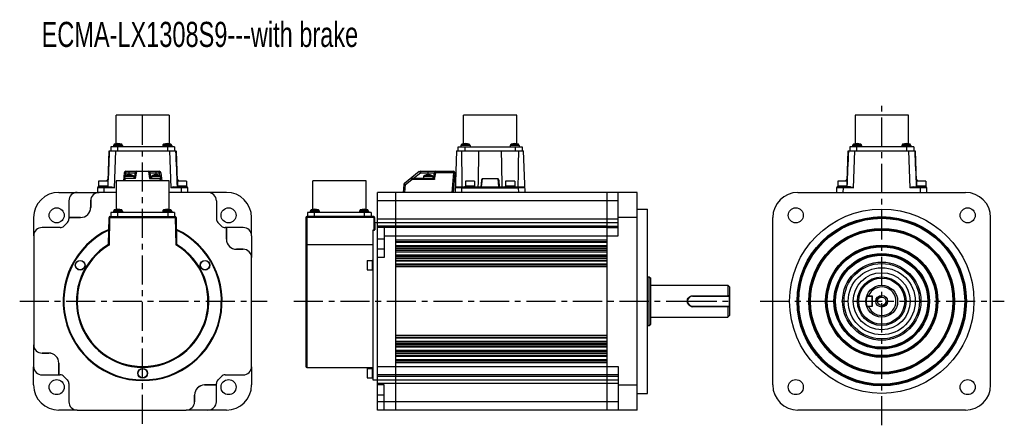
# Model space of a CAD drawing. Header units: millimetres. Extents: x 136 to 724, y 247 to 489.
import ezdxf

# ---------------------------------------------------------------- set-up
doc = ezdxf.new("R2010")
doc.units = ezdxf.units.MM
doc.header["$LTSCALE"] = 46.255
doc.linetypes.add('CENTER', pattern=[0.6, 0.375, -0.075, 0.075, -0.075])
doc.linetypes.add('HIDDEN', pattern=[0.2, 0.1, -0.1])
doc.layers.get('0').update_dxf_attribs({"linetype": 'CONTINUOUS'})
for name, color, linetype in [('02___PRT_ALL_AXES', 7, 'CONTINUOUS'), ('7_ALL_FEATURES', 7, 'CONTINUOUS'), ('DEFAULT_1', 7, 'CENTER'), ('DEFAULT_2', 8, 'HIDDEN')]:
    doc.layers.add(name, color=color, linetype=linetype)
doc.styles.get("Standard").update_dxf_attribs({"font": 'txt', "width": 0.7})

msp = doc.modelspace()

# ---------------------------------------------------------------- linework, layer by layer
at = {"color": 7, "linetype": 'Continuous'}
for p, q in [((193.8, 415.32), (193.8, 432.5)), ((225.55, 432.5), (193.8, 432.5)), ((225.55, 432.5), (225.55, 415.32)), ((401.06, 415.33), (401.06, 432.5)), ((432.81, 432.5), (401.06, 432.5)), ((432.81, 415.33), (432.81, 432.5)), ((634.67, 432.5), (634.67, 415.32)), ((666.42, 432.5), (634.67, 432.5)), ((666.42, 415.32), (666.42, 432.5)), ((190.62, 413.45), (190.62, 411.06)), ((228.72, 413.45), (190.62, 413.45)), ((192.29, 414.33), (192.24, 413.45)), ((197.7, 414.33), (192.29, 414.33)), ((197.19, 415.04), (192.8, 415.04)), ((194.62, 413.45), (194.62, 411.06)), ((197.7, 414.33), (197.74, 413.45)), ((221.65, 414.33), (221.6, 413.45)), ((227.06, 414.33), (221.65, 414.33)), ((226.55, 415.04), (222.16, 415.04)), ((224.72, 411.06), (224.72, 413.45)), ((227.06, 414.33), (227.1, 413.45)), ((228.72, 413.45), (228.72, 411.06)), ((397.88, 411.06), (397.88, 413.45)), ((397.88, 413.45), (435.98, 413.45)), ((399.55, 414.33), (399.5, 413.45)), ((404.96, 414.33), (399.55, 414.33)), ((404.45, 415.04), (400.05, 415.04)), ((401.88, 413.45), (401.88, 411.06)), ((404.96, 414.33), (405, 413.45)), ((428.91, 414.33), (428.86, 413.45)), ((434.32, 414.33), (428.91, 414.33)), ((433.81, 415.04), (429.41, 415.04)), ((431.98, 413.45), (431.98, 411.06)), ((434.32, 414.33), (434.36, 413.45)), ((435.98, 413.45), (435.98, 411.06)), ((631.5, 413.45), (631.5, 411.06)), ((669.6, 413.45), (631.5, 413.45)), ((633.16, 414.33), (633.12, 413.45)), ((638.57, 414.33), (633.16, 414.33)), ((638.07, 415.04), (633.67, 415.04)), ((635.5, 413.45), (635.5, 411.06)), ((638.57, 414.33), (638.62, 413.45)), ((662.52, 414.33), (662.48, 413.45)), ((667.93, 414.33), (662.52, 414.33)), ((667.43, 415.04), (663.03, 415.04)), ((665.6, 411.06), (665.6, 413.45)), ((667.93, 414.33), (667.98, 413.45)), ((669.6, 413.45), (669.6, 411.06)), ((189.04, 393.06), (189.67, 411.06)), ((189.67, 411.06), (229.53, 411.06)), ((192.9, 389.08), (193.67, 411.06)), ((225.68, 411.06), (226.44, 389.08)), ((229.67, 411.06), (230.3, 393.06)), ((396.93, 411.06), (396.07, 386.36)), ((396.93, 411.06), (436.93, 411.06)), ((437.79, 386.36), (436.93, 411.06)), ((629.92, 393.06), (630.55, 411.06)), ((630.55, 411.06), (670.55, 411.06)), ((633.78, 389.08), (634.55, 411.06)), ((666.55, 411.06), (667.32, 389.08)), ((670.55, 411.06), (671.18, 393.06)), ((189.1, 394.56), (188.07, 393.06)), ((188.65, 393.06), (189.07, 393.68)), ((198.72, 398), (198.31, 393.3)), ((198.97, 395.79), (198.92, 394.91)), ((198.92, 394.91), (204.96, 394.91)), ((204.38, 395.79), (198.97, 395.79)), ((199.24, 393.3), (199.36, 394.7)), ((199.36, 394.7), (199.36, 394.91)), ((205.51, 394.7), (199.36, 394.7)), ((203.87, 396.5), (199.48, 396.5)), ((199.58, 396.53), (199.71, 398.09)), ((199.71, 398.09), (199.71, 398.91)), ((199.71, 398.91), (219.63, 398.91)), ((199.71, 398.09), (205.23, 398.09)), ((201.67, 396.91), (201.67, 398.91)), ((204.38, 395.79), (204.42, 394.91)), ((205.23, 398.09), (204.68, 394.96)), ((205.51, 394.7), (206.22, 398.7)), ((206.22, 398.91), (206.22, 398.7)), ((213.13, 398.7), (206.22, 398.7)), ((213.13, 398.7), (213.13, 398.91)), ((213.13, 398.7), (213.83, 394.7)), ((213.83, 394.7), (219.98, 394.7)), ((214.66, 394.96), (214.11, 398.09)), ((214.11, 398.09), (219.63, 398.09)), ((214.39, 394.91), (220.42, 394.91)), ((214.97, 395.79), (214.92, 394.91)), ((220.38, 395.79), (214.97, 395.79)), ((219.87, 396.5), (215.48, 396.5)), ((217.67, 396.91), (217.67, 398.91)), ((219.63, 398.09), (219.63, 398.91)), ((219.63, 398.09), (219.77, 396.53)), ((219.98, 394.7), (219.98, 394.91)), ((219.98, 394.7), (220.11, 393.3)), ((220.38, 395.79), (220.42, 394.91)), ((220.63, 398), (221.04, 393.3)), ((231.28, 393.06), (230.25, 394.56)), ((230.28, 393.68), (230.7, 393.06)), ((374.73, 398.7), (365.81, 391.7)), ((366.43, 391), (370.25, 394)), ((370.25, 394.91), (370.25, 394)), ((370.25, 394.91), (383, 394.91)), ((383.84, 394), (370.25, 394)), ((371.3, 394.91), (375.35, 398.09)), ((375.35, 398.91), (375.35, 398.09)), ((375.35, 398.91), (395.03, 398.91)), ((375.35, 398.09), (383.56, 398.09)), ((377.3, 395.79), (377.25, 394.91)), ((382.71, 395.79), (377.3, 395.79)), ((382.2, 396.5), (377.8, 396.5)), ((380, 396.91), (380, 398.91)), ((382.71, 395.79), (382.75, 394.91)), ((383.56, 398.09), (383, 394.91)), ((383.84, 394), (384.55, 398)), ((384.55, 398.91), (384.55, 398)), ((395.03, 398), (384.55, 398)), ((395.03, 398), (394.02, 386.36)), ((395.03, 398), (395.03, 398.91)), ((395.03, 386.36), (396.03, 397.83)), ((411.79, 393.68), (411.44, 389.6)), ((411.91, 389.56), (412.35, 394.56)), ((412.35, 394.56), (421.52, 394.56)), ((421.52, 394.56), (421.95, 389.56)), ((422.07, 393.68), (422.43, 389.6)), ((629.97, 394.56), (628.95, 393.06)), ((629.52, 393.06), (629.94, 393.68)), ((672.15, 393.06), (671.12, 394.56)), ((671.16, 393.68), (671.58, 393.06)), ((182.78, 389.08), (182.68, 386.36)), ((183.27, 389.56), (183.27, 390.06)), ((188.9, 390.06), (183.27, 390.06)), ((183.28, 389.56), (191.02, 389.56)), ((183.42, 393.06), (183.42, 390.06)), ((188.92, 393.06), (183.42, 393.06)), ((186.68, 386.36), (186.78, 389.08)), ((186.78, 389.56), (186.78, 389.08)), ((192.9, 389.08), (186.78, 389.08)), ((188.92, 393.06), (188.92, 390.06)), ((193.8, 393.3), (193.8, 376.12)), ((225.55, 393.3), (193.8, 393.3)), ((225.55, 376.12), (225.55, 393.3)), ((232.57, 389.08), (226.44, 389.08)), ((228.33, 389.56), (236.07, 389.56)), ((230.42, 393.06), (230.42, 390.06)), ((235.92, 393.06), (230.42, 393.06)), ((236.07, 390.06), (230.42, 390.06)), ((232.57, 389.56), (232.57, 389.08)), ((232.57, 389.08), (232.67, 386.36)), ((235.92, 393.06), (235.92, 390.06)), ((236.07, 389.56), (236.07, 390.06)), ((236.66, 386.36), (236.57, 389.08)), ((311.18, 376.13), (311.18, 393.3)), ((342.93, 393.3), (311.18, 393.3)), ((342.93, 376.13), (342.93, 393.3)), ((365.43, 391), (365.03, 386.36)), ((366.02, 386.36), (366.43, 391)), ((396.66, 389.56), (437.2, 389.56)), ((400.07, 386.36), (400.16, 389.08)), ((400.16, 389.56), (400.16, 389.08)), ((400.16, 389.08), (433.7, 389.08)), ((402.03, 389.56), (402.03, 390.06)), ((407.83, 390.06), (402.03, 390.06)), ((402.18, 393.06), (402.18, 390.06)), ((407.68, 393.06), (402.18, 393.06)), ((407.68, 393.06), (407.68, 390.06)), ((407.83, 389.56), (407.83, 390.06)), ((426.03, 389.56), (426.03, 390.06)), ((431.83, 390.06), (426.03, 390.06)), ((426.18, 393.06), (426.18, 390.06)), ((431.68, 393.06), (426.18, 393.06)), ((431.68, 393.06), (431.68, 390.06)), ((431.83, 389.56), (431.83, 390.06)), ((433.7, 389.56), (433.7, 389.08)), ((433.7, 389.08), (433.8, 386.36)), ((623.65, 389.08), (623.56, 386.36)), ((624.15, 390.06), (624.15, 389.56)), ((629.77, 390.06), (624.15, 390.06)), ((631.89, 389.56), (624.15, 389.56)), ((624.3, 393.06), (624.3, 390.06)), ((629.8, 393.06), (624.3, 393.06)), ((627.56, 386.36), (627.65, 389.08)), ((627.65, 389.56), (627.65, 389.08)), ((633.78, 389.08), (627.65, 389.08)), ((629.8, 393.06), (629.8, 390.06)), ((673.45, 389.08), (667.32, 389.08)), ((669.21, 389.56), (676.94, 389.56)), ((671.3, 393.06), (671.3, 390.06)), ((676.8, 393.06), (671.3, 393.06)), ((676.95, 390.06), (671.3, 390.06)), ((673.45, 389.56), (673.45, 389.08)), ((673.45, 389.08), (673.54, 386.36)), ((676.8, 393.06), (676.8, 390.06)), ((676.95, 389.56), (676.95, 390.06)), ((677.54, 386.36), (677.44, 389.08)), ((159.67, 386.35), (170.59, 386.35)), ((170.67, 386.36), (170.67, 386.35)), ((170.67, 386.35), (183.67, 386.35)), ((183.67, 386.35), (183.67, 386.34)), ((193.8, 386.34), (183.67, 386.34)), ((248.67, 386.34), (225.55, 386.34)), ((248.67, 386.36), (248.67, 386.34)), ((259.67, 386.35), (248.76, 386.35)), ((360.75, 386.36), (349.75, 386.34)), ((349.75, 256.38), (349.75, 386.34)), ((360.75, 256.36), (360.75, 386.36)), ((486.75, 386.36), (360.75, 386.36)), ((504.75, 386.33), (486.75, 386.36)), ((486.75, 256.36), (486.75, 386.36)), ((493.25, 360.36), (493.25, 386.35)), ((504.75, 256.39), (504.75, 386.33)), ((600.55, 386.33), (600.55, 386.35)), ((600.55, 386.33), (700.55, 386.33)), ((700.55, 386.33), (700.55, 386.35)), ((165.67, 381.36), (165.69, 381.36)), ((165.69, 381.36), (165.69, 371.35)), ((178.69, 377.36), (178.69, 381.36)), ((178.69, 381.36), (178.69, 377.36)), ((178.69, 381.36), (178.69, 381.36)), ((178.69, 377.36), (178.69, 377.36)), ((253.67, 381.36), (253.65, 381.36)), ((253.65, 381.36), (253.65, 370.53)), ((493.25, 381.36), (349.75, 381.36)), ((504.75, 376.36), (510.75, 376.36)), ((510.75, 266.36), (510.75, 376.36)), ((144.68, 371.36), (144.68, 360.45)), ((165.67, 370.53), (165.69, 370.53)), ((165.69, 371.35), (165.69, 371.34)), ((165.69, 371.35), (172.67, 371.35)), ((165.69, 371.34), (165.69, 370.53)), ((172.67, 371.34), (165.69, 371.34)), ((172.67, 371.35), (172.67, 371.34)), ((189.38, 355.25), (189.66, 371.37)), ((189.66, 371.37), (190.16, 371.36)), ((189.88, 354.97), (190.16, 371.36)), ((190.16, 371.86), (190.16, 371.36)), ((190.16, 371.86), (229.18, 371.86)), ((190.16, 371.36), (229.18, 371.36)), ((190.62, 374.25), (190.62, 371.86)), ((228.72, 374.25), (190.62, 374.25)), ((192.29, 375.13), (192.24, 374.25)), ((197.7, 375.13), (192.29, 375.13)), ((197.19, 375.84), (192.8, 375.84)), ((194.62, 374.25), (194.62, 371.86)), ((197.7, 375.13), (197.74, 374.25)), ((221.65, 375.13), (221.6, 374.25)), ((227.06, 375.13), (221.65, 375.13)), ((226.55, 375.84), (222.16, 375.84)), ((224.72, 374.25), (224.72, 371.86)), ((227.06, 375.13), (227.1, 374.25)), ((228.72, 374.25), (228.72, 371.86)), ((229.18, 371.36), (229.18, 371.86)), ((229.68, 371.37), (229.18, 371.36)), ((229.18, 371.36), (229.47, 354.97)), ((229.68, 371.37), (229.96, 355.25)), ((253.65, 370.53), (253.67, 370.53)), ((274.66, 360.45), (274.66, 371.36)), ((307.05, 371.36), (307.05, 282.36)), ((307.55, 371.86), (307.55, 281.86)), ((347.56, 371.86), (307.55, 371.86)), ((347.56, 371.37), (307.55, 371.37)), ((308, 374.25), (308, 371.86)), ((346.1, 374.25), (308, 374.25)), ((309.67, 375.13), (309.62, 374.25)), ((315.08, 375.13), (309.67, 375.13)), ((314.57, 375.84), (310.17, 375.84)), ((312, 374.25), (312, 371.86)), ((315.08, 375.13), (315.12, 374.25)), ((339.03, 375.13), (338.98, 374.25)), ((344.44, 375.13), (339.03, 375.13)), ((343.93, 375.84), (339.53, 375.84)), ((342.1, 371.86), (342.1, 374.25)), ((344.44, 375.13), (344.48, 374.25)), ((346.1, 374.25), (346.1, 371.86)), ((347.56, 371.37), (347.56, 371.86)), ((347.56, 371.37), (347.69, 363.83)), ((348.06, 371.37), (348.19, 364.06)), ((349.75, 370.53), (493.25, 370.53)), ((504.75, 371.36), (493.25, 371.36)), ((585.58, 371.36), (585.56, 371.36)), ((585.58, 271.36), (585.58, 371.36)), ((715.52, 371.36), (715.54, 371.36)), ((715.52, 271.36), (715.52, 371.36)), ((149.67, 365.36), (149.67, 365.34)), ((160.51, 365.34), (149.67, 365.34)), ((160.51, 365.36), (160.51, 365.34)), ((162.63, 366.24), (162.64, 366.23)), ((162.64, 366.23), (164.81, 368.39)), ((164.79, 368.41), (164.81, 368.39)), ((254.54, 368.39), (254.55, 368.41)), ((254.54, 368.39), (256.71, 366.23)), ((256.72, 366.24), (256.71, 366.23)), ((258.84, 365.36), (258.84, 365.34)), ((259.65, 365.34), (258.84, 365.34)), ((259.66, 365.35), (259.65, 365.34)), ((259.65, 358.36), (259.65, 365.34)), ((269.67, 365.35), (259.66, 365.35)), ((259.66, 365.35), (259.66, 358.36)), ((269.67, 365.36), (269.67, 365.35)), ((348.12, 368.36), (349.75, 368.36)), ((349.75, 368.39), (360.75, 368.41)), ((360.75, 366.24), (349.75, 366.23)), ((360.75, 365.36), (349.75, 365.34)), ((353.75, 365.35), (353.75, 347.36)), ((360.75, 368.41), (486.75, 368.41)), ((486.75, 366.24), (360.75, 366.24)), ((486.75, 365.36), (360.75, 365.36)), ((486.75, 368.41), (493.25, 368.4)), ((486.75, 366.24), (493.25, 366.23)), ((486.75, 365.36), (493.25, 365.35)), ((144.67, 360.36), (144.69, 360.36)), ((144.69, 360.36), (144.69, 295.36)), ((259.66, 358.36), (259.65, 358.36)), ((274.67, 360.36), (274.66, 360.36)), ((274.66, 360.36), (274.66, 347.36)), ((347.05, 363.83), (347.05, 274.36)), ((347.69, 363.83), (347.05, 363.83)), ((353.75, 358.36), (349.75, 358.36)), ((353.75, 360.36), (493.25, 360.36)), ((189.38, 355.25), (189.88, 354.97)), ((229.96, 355.25), (229.47, 354.97)), ((307.55, 355.25), (347.05, 355.25)), ((360.75, 358.08), (486.75, 358.08)), ((360.75, 357.1), (486.75, 357.1)), ((486.75, 356.34), (360.75, 356.34)), ((486.75, 354.39), (360.75, 354.39)), ((486.75, 353.63), (360.75, 353.63)), ((486.75, 352.65), (360.75, 352.65)), ((486.75, 352.58), (360.75, 352.58)), ((265.67, 352.35), (269.67, 352.35)), ((265.67, 352.35), (265.67, 352.34)), ((269.67, 352.34), (265.67, 352.34)), ((269.67, 352.35), (269.67, 352.34)), ((274.66, 347.36), (274.65, 347.36)), ((274.65, 282.36), (274.65, 347.36)), ((353.75, 352.35), (349.75, 352.34)), ((353.75, 347.36), (349.75, 347.36)), ((486.75, 351.6), (360.75, 351.6)), ((360.75, 350.84), (486.75, 350.84)), ((486.75, 348.89), (360.75, 348.89)), ((486.75, 348.13), (360.75, 348.13)), ((486.75, 347.15), (360.75, 347.15)), ((486.75, 346.85), (360.75, 346.85)), ((343.55, 345.61), (343.55, 340.11)), ((343.55, 345.61), (346.55, 345.61)), ((346.55, 345.76), (346.55, 339.96)), ((347.05, 345.76), (346.55, 345.76)), ((360.75, 345.88), (486.75, 345.88)), ((486.75, 345.34), (360.75, 345.34)), ((486.75, 343.39), (360.75, 343.39)), ((486.75, 342.85), (360.75, 342.85)), ((486.75, 341.87), (360.75, 341.87)), ((343.55, 340.11), (346.55, 340.11)), ((347.05, 339.96), (346.55, 339.96)), ((510.75, 335.86), (511.75, 335.86)), ((511.75, 335.86), (512.75, 335.11)), ((511.75, 306.86), (511.75, 335.86)), ((512.75, 307.61), (512.75, 335.11)), ((512.75, 330.86), (558.75, 330.86)), ((559.75, 329.86), (558.75, 330.86)), ((559.75, 329.86), (559.75, 312.86)), ((537.75, 324.63), (558.75, 324.63)), ((537.75, 324.63), (537.75, 324.36)), ((537.75, 324.36), (559.55, 324.36)), ((559.26, 324.61), (558.75, 324.61)), ((559.75, 324.62), (559.26, 324.61)), ((559.55, 324.36), (559.75, 324.56)), ((559.55, 324.36), (559.55, 318.36)), ((642.17, 324.61), (641.62, 324.61)), ((641.63, 324.63), (641.82, 324.36)), ((641.76, 324.23), (641.82, 324.36)), ((641.82, 324.36), (644.55, 324.36)), ((642.7, 324.62), (642.17, 324.61)), ((642.7, 324.62), (642.76, 324.56)), ((642.76, 324.56), (644.75, 324.56)), ((644.55, 324.36), (644.75, 324.56)), ((644.55, 324.36), (644.55, 318.36)), ((644.75, 324.56), (644.75, 318.16)), ((534.55, 321.36), (534.75, 321.36)), ((537.75, 318.36), (559.55, 318.36)), ((537.75, 318.09), (537.75, 318.36)), ((558.75, 318.09), (537.75, 318.09)), ((558.75, 318.11), (559.26, 318.11)), ((559.26, 318.11), (559.55, 318.11)), ((559.75, 318.16), (559.55, 318.36)), ((559.55, 318.11), (559.75, 318.11)), ((641.05, 321.36), (641.25, 321.36)), ((641.62, 318.11), (642.17, 318.11)), ((641.82, 318.36), (641.63, 318.09)), ((641.82, 318.36), (644.55, 318.36)), ((642.17, 318.11), (642.7, 318.11)), ((642.76, 318.16), (642.7, 318.11)), ((644.75, 318.16), (642.76, 318.16)), ((644.55, 318.36), (644.75, 318.16)), ((512.75, 311.86), (558.75, 311.86)), ((559.75, 312.86), (558.75, 311.86)), ((510.75, 306.86), (511.75, 306.86)), ((511.75, 306.86), (512.75, 307.61)), ((486.75, 300.85), (360.75, 300.85)), ((360.75, 299.88), (486.75, 299.88)), ((144.69, 282.36), (144.69, 295.36)), ((144.69, 295.36), (144.69, 295.36)), ((486.75, 299.34), (360.75, 299.34)), ((486.75, 297.39), (360.75, 297.39)), ((486.75, 296.85), (360.75, 296.85)), ((486.75, 295.87), (360.75, 295.87)), ((486.75, 295.58), (360.75, 295.58)), ((486.75, 294.6), (360.75, 294.6)), ((486.75, 293.84), (360.75, 293.84)), ((149.67, 290.37), (149.67, 290.38)), ((149.67, 290.38), (153.67, 290.38)), ((153.67, 290.37), (149.67, 290.37)), ((153.67, 290.37), (153.67, 290.38)), ((486.75, 291.89), (360.75, 291.89)), ((486.75, 291.13), (360.75, 291.13)), ((486.75, 290.15), (360.75, 290.15)), ((486.75, 290.08), (360.75, 290.08)), ((360.75, 289.1), (486.75, 289.1)), ((486.75, 288.34), (360.75, 288.34)), ((144.67, 282.36), (144.69, 282.36)), ((144.68, 271.36), (144.68, 282.28)), ((159.69, 284.36), (159.69, 284.36)), ((159.69, 277.37), (159.69, 284.36)), ((159.69, 284.36), (159.69, 277.38)), ((274.67, 282.36), (274.65, 282.36)), ((274.66, 282.28), (274.66, 271.36)), ((349.75, 282.36), (493.25, 282.36)), ((486.75, 286.39), (360.75, 286.39)), ((486.75, 285.63), (360.75, 285.63)), ((486.75, 284.65), (360.75, 284.65)), ((493.25, 282.36), (493.25, 256.37)), ((149.67, 277.37), (159.69, 277.37)), ((149.67, 277.36), (149.67, 277.37)), ((159.69, 277.38), (160.51, 277.38)), ((159.69, 277.37), (159.69, 277.38)), ((160.51, 277.36), (160.51, 277.38)), ((162.64, 276.5), (162.63, 276.48)), ((164.81, 274.33), (162.64, 276.5)), ((256.71, 276.5), (254.54, 274.33)), ((256.72, 276.48), (256.71, 276.5)), ((258.84, 277.38), (269.67, 277.38)), ((258.84, 277.36), (258.84, 277.38)), ((269.67, 277.36), (269.67, 277.38)), ((307.55, 281.86), (347.05, 281.86)), ((343.55, 281.11), (343.55, 275.61)), ((343.55, 281.11), (346.55, 281.11)), ((346.55, 281.26), (346.55, 275.46)), ((347.05, 281.26), (346.55, 281.26)), ((360.75, 277.36), (349.75, 277.38)), ((360.75, 276.48), (349.75, 276.5)), ((486.75, 277.36), (360.75, 277.36)), ((486.75, 276.48), (360.75, 276.48)), ((493.25, 277.37), (486.75, 277.36)), ((493.25, 276.49), (486.75, 276.48)), ((164.79, 274.32), (164.81, 274.33)), ((165.67, 272.2), (165.69, 272.2)), ((165.69, 272.2), (165.69, 261.36)), ((246.67, 271.38), (253.65, 271.38)), ((246.67, 271.37), (246.67, 271.38)), ((253.66, 271.37), (246.67, 271.37)), ((253.65, 271.38), (253.65, 272.2)), ((253.66, 271.37), (253.65, 271.38)), ((253.66, 261.36), (253.66, 271.37)), ((343.55, 275.61), (346.55, 275.61)), ((347.05, 275.46), (346.55, 275.46)), ((347.05, 274.36), (349.75, 274.36)), ((360.75, 274.32), (349.75, 274.33)), ((493.25, 272.2), (349.75, 272.2)), ((353.75, 271.37), (349.75, 271.38)), ((353.75, 256.37), (353.75, 271.37)), ((486.75, 274.32), (360.75, 274.32)), ((493.25, 274.33), (486.75, 274.32)), ((493.25, 271.36), (504.75, 271.36)), ((715.52, 271.36), (715.54, 271.36)), ((240.66, 265.36), (240.65, 265.36)), ((240.65, 261.36), (240.65, 265.36)), ((240.66, 265.36), (240.66, 261.36)), ((353.75, 265.36), (349.75, 265.36)), ((504.75, 266.36), (510.75, 266.36)), ((165.67, 261.36), (165.69, 261.36)), ((240.66, 261.36), (240.65, 261.36)), ((253.67, 261.36), (253.66, 261.36)), ((493.25, 261.36), (349.75, 261.36)), ((170.59, 256.37), (159.67, 256.37)), ((170.67, 256.38), (235.67, 256.38)), ((170.67, 256.36), (170.67, 256.38)), ((235.67, 256.37), (235.67, 256.38)), ((248.67, 256.37), (235.67, 256.37)), ((248.67, 256.36), (248.67, 256.37)), ((259.67, 256.37), (248.76, 256.37)), ((360.75, 256.36), (349.75, 256.38)), ((486.75, 256.36), (360.75, 256.36)), ((504.75, 256.39), (486.75, 256.36)), ((700.55, 256.39), (600.55, 256.39)), ((700.55, 256.37), (700.55, 256.39))]:
    msp.add_line(p, q, dxfattribs=at)
for centre, radius in [((158.41, 372.63), 4.5), ((260.94, 372.63), 4.5), ((599.28, 372.63), 4.5), ((650.55, 321.36), 55), ((701.81, 372.63), 4.5), ((650.55, 321.36), 50.5), ((650.55, 321.36), 50), ((650.55, 321.36), 49.5), ((650.55, 321.36), 43.5), ((650.55, 321.36), 43), ((650.55, 321.36), 42.5), ((650.55, 321.36), 33.5), ((650.55, 321.36), 33), ((650.55, 321.36), 32.5), ((650.55, 321.36), 28.5), ((650.55, 321.36), 28), ((650.55, 321.36), 27.5), ((172.43, 342.86), 2.9), ((172.43, 342.86), 2.75), ((246.91, 342.86), 2.9), ((246.91, 342.86), 2.75), ((650.55, 321.36), 23.37), ((650.55, 321.36), 14.5), ((650.55, 321.36), 13.75), ((650.55, 321.36), 9.5), ((650.55, 321.36), 3.5), ((650.55, 321.36), 2.5), ((209.67, 278.36), 2.9), ((209.67, 278.36), 2.75), ((158.41, 270.1), 4.5), ((260.94, 270.1), 4.5), ((599.28, 270.1), 4.5), ((701.81, 270.1), 4.5)]:
    msp.add_circle(centre, radius, dxfattribs=at)
for centre, radius, start, end in [((193.09, 414.29), 0.8, 111.48995, 177), ((194.99, 409.45), 6, 68.51005, 111.48995), ((196.9, 414.29), 0.8, 3, 68.51005), ((222.45, 414.29), 0.8, 111.48995, 177), ((224.35, 409.45), 6, 68.51005, 111.48995), ((226.26, 414.29), 0.8, 3, 68.51005), ((400.35, 414.29), 0.8, 111.48995, 177), ((402.25, 409.45), 6, 68.51005, 111.48995), ((404.16, 414.29), 0.8, 3, 68.51005), ((429.71, 414.29), 0.8, 111.48995, 177), ((431.61, 409.45), 6, 68.51005, 111.48995), ((433.52, 414.29), 0.8, 3, 68.51005), ((633.96, 414.29), 0.8, 111.48995, 177), ((635.87, 409.45), 6, 68.51005, 111.48995), ((637.77, 414.29), 0.8, 3, 68.51005), ((663.32, 414.29), 0.8, 111.48995, 177), ((665.23, 409.45), 6, 68.51005, 111.48995), ((667.13, 414.29), 0.8, 3, 68.51005), ((1965.54, 326.16), 1777.75, 177.26256, 177.9561), ((-1545.77, 326.17), 1777.33, 2.04402, 2.73773), ((2357.48, 428.82), 1957.7, 180.51961, 181.14892), ((-1523.95, 428.8), 1958.04, 358.85185, 359.48105), ((2406.42, 326.16), 1777.75, 177.26256, 177.9561), ((-1104.9, 326.17), 1777.33, 2.04402, 2.73773), ((199.36, 393.91), 1, 90, 175), ((199.71, 397.91), 1, 90, 175), ((199.77, 395.75), 0.8, 111.48995, 177), ((201.67, 390.91), 6, 68.51005, 111.48995), ((203.58, 395.75), 0.8, 3, 68.51005), ((206.22, 397.91), 1, 90, 170), ((213.13, 397.91), 1, 10, 90), ((215.77, 395.75), 0.8, 111.48995, 177), ((217.67, 390.91), 6, 68.51005, 111.48995), ((219.63, 397.91), 1, 5, 90), ((219.58, 395.75), 0.8, 3, 68.51005), ((219.98, 393.91), 1, 5, 90), ((370.25, 393.91), 1, 90, 128.13191), ((375.35, 397.91), 1, 90, 128.13191), ((378.1, 395.75), 0.8, 111.48995, 177), ((380, 390.91), 6, 68.51005, 111.48995), ((381.91, 395.75), 0.8, 3, 68.51005), ((384.55, 397.91), 1, 90, 170), ((395.03, 397.91), 1, 355, 90), ((183.28, 389.06), 0.5, 90.00729, 178.00002), ((236.07, 389.06), 0.5, 2.00051, 89.99287), ((366.43, 390.91), 1, 128.13191, 175), ((396.66, 389.06), 0.5, 89.99315, 177.99951), ((437.2, 389.06), 0.5, 1.99996, 89.99288), ((624.15, 389.06), 0.5, 89.99322, 177.99949), ((676.94, 389.06), 0.5, 1.99998, 89.99287), ((159.67, 371.36), 14.99, 90, 180), ((170.67, 381.36), 4.99, 90, 180), ((183.67, 381.36), 4.99, 90, 180), ((183.67, 381.36), 4.98, 90, 180), ((248.67, 381.36), 4.98, 0, 90), ((259.67, 371.36), 14.99, 0, 90), ((600.55, 371.36), 14.97, 90, 180), ((700.55, 371.36), 14.97, 0, 90), ((172.67, 377.36), 6.02, 270, 360), ((172.67, 377.36), 6.01, 270, 360), ((194.99, 370.25), 6, 68.51005, 111.48995), ((224.35, 370.25), 6, 68.51005, 111.48995), ((312.37, 370.25), 6, 68.51005, 111.48995), ((341.73, 370.25), 6, 68.51005, 111.48995), ((162.67, 370.53), 3.02, 315, 360), ((190.16, 371.36), 0.5, 90, 179), ((193.09, 375.09), 0.8, 111.48995, 177), ((196.9, 375.09), 0.8, 3, 68.51005), ((222.45, 375.09), 0.8, 111.48995, 177), ((226.26, 375.09), 0.8, 3, 68.51005), ((229.18, 371.36), 0.5, 1, 90), ((256.67, 370.53), 3.02, 180, 225), ((307.55, 371.36), 0.5, 90, 180), ((310.47, 375.09), 0.8, 111.48995, 177), ((314.28, 375.09), 0.8, 3, 68.51005), ((339.83, 375.09), 0.8, 111.48995, 177), ((343.64, 375.09), 0.8, 3, 68.51005), ((347.56, 371.36), 0.5, 1, 90), ((149.67, 360.36), 4.98, 90, 180), ((160.51, 368.36), 3.02, 270, 315), ((209.67, 321.36), 47.4, 115.18427, 64.81311), ((258.84, 368.36), 3.02, 225, 270), ((269.67, 360.36), 4.99, 0, 90), ((209.67, 321.36), 47, 115.37339, 64.62661), ((265.67, 358.36), 6.02, 180, 270), ((265.67, 358.36), 6.01, 180, 270), ((209.67, 321.36), 39.5, 120.90852, 59.09148), ((209.67, 321.36), 39, 120.50148, 59.49852), ((269.67, 347.36), 4.99, 0, 90), ((269.67, 347.36), 4.98, 0, 90), ((650.55, 321.36), 8.5, 202.50972, 157.49028), ((537.75, 321.36), 3, 90, 270), ((537.75, 321.52), 3.11, 90.04241, 90.79854), ((649.45, 321.36), 8.2, 159.5796, 179.99924), ((668.35, 325.31), 25.6, 181.66637, 182.11424), ((537.76, 321.28), 3.19, 255.30318, 269.87612), ((649.4, 321.36), 8.15, 179.98643, 185.4001), ((649.52, 321.38), 8.27, 185.43055, 198.51243), ((650.06, 321.57), 8.85, 198.59531, 200.60606), ((668.36, 317.42), 25.62, 177.89108, 178.33868), ((149.67, 295.36), 4.99, 180, 270), ((149.67, 295.36), 4.98, 180, 270), ((153.67, 284.36), 6.02, 0, 90), ((153.67, 284.36), 6.01, 0, 90), ((149.67, 282.36), 4.99, 180, 270), ((269.67, 282.36), 4.98, 270, 360), ((307.55, 282.36), 0.5, 180, 270), ((160.51, 274.36), 3.02, 45, 90), ((258.84, 274.36), 3.02, 90, 135), ((159.67, 271.36), 14.99, 180, 270), ((162.67, 272.2), 3.02, 0, 45), ((246.67, 265.36), 6.02, 90, 180), ((246.67, 265.36), 6.01, 90, 180), ((256.67, 272.2), 3.02, 135, 180), ((259.67, 271.36), 14.99, 270, 360), ((600.55, 271.36), 14.97, 180, 270), ((700.55, 271.36), 14.97, 270, 360), ((170.67, 261.36), 4.98, 180, 270), ((235.67, 261.36), 4.99, 270, 360), ((235.67, 261.36), 4.98, 270, 360), ((248.67, 261.36), 4.99, 270, 360)]:
    msp.add_arc(centre, radius, start, end, dxfattribs=at)
for centre, major_axis, start_param, end_param in [((412.29, 393.63), (0.08, 0.932), 0.045741, 1.567275), ((421.57, 393.63), (-0.08, 0.932), -1.567275, -0.045741)]:
    msp.add_ellipse(centre, major_axis=major_axis, ratio=0.534784, start_param=start_param, end_param=end_param, dxfattribs=at)
for points in [[(410.11, 411.06), (409.98, 403.9), (409.84, 396.73), (409.7, 389.56)], [(424.17, 389.56), (424.02, 396.73), (423.89, 403.9), (423.75, 411.06)], [(558.75, 324.63), (558.76, 324.54), (558.7, 324.45), (558.67, 324.36)], [(558.67, 318.36), (558.7, 318.28), (558.76, 318.19), (558.75, 318.09)]]:
    msp.add_open_spline(points, degree=3, dxfattribs=at)
for points, knots in [([(198.68, 394.51), (198.6, 394.45), (198.45, 394.3), (198.38, 394.1), (198.37, 394)], [0, 0, 0, 0, 0.517698, 1, 1, 1, 1]), ([(199.36, 394.7), (199.3, 394.7), (199.06, 394.69), (198.83, 394.61), (198.68, 394.51)], [0, 0, 0, 0, 0.260893, 1, 1, 1, 1]), ([(199.71, 398.09), (199.59, 398.1), (199.36, 398.11), (199.04, 398.1), (198.85, 398.08), (198.72, 398.03), (198.72, 398)], [0, 0, 0, 0, 0.371112, 0.686545, 0.902473, 1, 1, 1, 1]), ([(204.96, 394.91), (205, 394.91), (205.2, 394.89), (205.38, 394.79), (205.51, 394.7)], [0, 0, 0, 0, 0.218392, 1, 1, 1, 1]), ([(205.56, 398.55), (205.48, 398.5), (205.33, 398.36), (205.25, 398.18), (205.23, 398.09)], [0, 0, 0, 0, 0.516687, 1, 1, 1, 1]), ([(206.22, 398.7), (206.16, 398.7), (205.93, 398.7), (205.7, 398.64), (205.56, 398.55)], [0, 0, 0, 0, 0.261795, 1, 1, 1, 1]), ([(213.13, 398.7), (213.35, 398.71), (213.7, 398.65), (214.02, 398.36), (214.1, 398.18), (214.11, 398.09)], [0, 0, 0, 0, 0.534878, 0.775235, 1, 1, 1, 1]), ([(214.39, 394.91), (214.34, 394.91), (214.15, 394.89), (213.96, 394.79), (213.83, 394.7)], [0, 0, 0, 0, 0.218393, 1, 1, 1, 1]), ([(219.63, 398.09), (219.76, 398.1), (219.99, 398.11), (220.31, 398.1), (220.5, 398.08), (220.63, 398.03), (220.63, 398)], [0, 0, 0, 0, 0.371123, 0.686557, 0.902476, 1, 1, 1, 1]), ([(220.67, 394.51), (220.62, 394.54), (220.41, 394.66), (220.16, 394.71), (219.98, 394.7)], [0, 0, 0, 0, 0.239205, 1, 1, 1, 1]), ([(220.98, 394), (220.97, 394.1), (220.9, 394.3), (220.75, 394.45), (220.67, 394.51)], [0, 0, 0, 0, 0.482372, 1, 1, 1, 1]), ([(370.25, 394), (370.18, 394.09), (370.07, 394.23), (369.93, 394.4), (369.84, 394.5), (369.76, 394.59), (369.7, 394.65), (369.67, 394.68), (369.64, 394.7), (369.63, 394.7)], [0, 0, 0, 0, 0.385822, 0.557978, 0.707919, 0.830525, 0.921733, 0.978324, 1, 1, 1, 1]), ([(374.73, 398.7), (374.74, 398.7), (374.77, 398.7), (374.83, 398.65), (374.96, 398.53), (375.14, 398.33), (375.28, 398.17), (375.35, 398.09)], [0, 0, 0, 0, 0.028489, 0.086488, 0.297315, 0.614799, 1, 1, 1, 1]), ([(383, 394.91), (383.02, 394.91), (383.05, 394.87), (383.12, 394.82), (383.21, 394.72), (383.32, 394.6), (383.44, 394.47), (383.62, 394.27), (383.75, 394.11), (383.84, 394)], [0, 0, 0, 0, 0.033312, 0.108291, 0.216292, 0.348457, 0.497662, 0.658537, 1, 1, 1, 1]), ([(383.56, 398.09), (383.56, 398.09), (383.6, 398.1), (383.65, 398.11), (383.74, 398.1), (383.92, 398.09), (384.19, 398.06), (384.42, 398.02), (384.55, 398)], [0, 0, 0, 0, 0.025232, 0.0835, 0.175865, 0.299158, 0.620339, 1, 1, 1, 1]), ([(396.03, 397.83), (396.03, 397.83), (396, 397.85), (395.95, 397.87), (395.85, 397.89), (395.68, 397.93), (395.4, 397.96), (395.16, 397.99), (395.03, 398)], [0, 0, 0, 0, 0.025347, 0.083924, 0.176726, 0.300464, 0.62198, 1, 1, 1, 1]), ([(186.78, 389.08), (186.52, 389.08), (186.01, 389.08), (185.27, 389.09), (184.58, 389.09), (184.06, 389.09), (183.7, 389.09), (183.46, 389.09), (183.26, 389.09), (183.1, 389.09), (182.96, 389.08), (182.88, 389.08), (182.83, 389.08), (182.8, 389.08), (182.79, 389.08), (182.78, 389.08), (182.78, 389.08)], [0, 0, 0, 0, 0.194894, 0.382672, 0.555512, 0.706994, 0.772916, 0.831381, 0.881815, 0.923782, 0.956857, 0.980693, 0.989092, 0.99512, 0.99876, 1, 1, 1, 1]), ([(191.02, 389.56), (191.33, 389.56), (191.98, 389.41), (192.59, 389.19), (192.9, 389.08)], [0, 0, 0, 0, 0.483786, 1, 1, 1, 1]), ([(228.33, 389.56), (228.02, 389.56), (227.37, 389.41), (226.76, 389.19), (226.44, 389.08)], [0, 0, 0, 0, 0.483769, 1, 1, 1, 1]), ([(236.57, 389.08), (236.57, 389.08), (236.56, 389.08), (236.55, 389.08), (236.52, 389.08), (236.47, 389.08), (236.38, 389.08), (236.25, 389.09), (236.08, 389.09), (235.88, 389.09), (235.65, 389.09), (235.28, 389.09), (234.76, 389.09), (234.08, 389.09), (233.34, 389.08), (232.83, 389.08), (232.57, 389.08)], [0, 0, 0, 0, 0.00124, 0.00488, 0.010908, 0.019307, 0.043143, 0.076218, 0.118185, 0.168619, 0.227084, 0.293006, 0.444488, 0.617328, 0.805106, 1, 1, 1, 1]), ([(366.43, 391), (366.3, 391.01), (366.07, 391.03), (365.79, 391.04), (365.62, 391.03), (365.52, 391.03), (365.47, 391.02), (365.43, 391.01), (365.43, 391)], [0, 0, 0, 0, 0.379048, 0.700297, 0.823733, 0.916251, 0.974649, 1, 1, 1, 1]), ([(365.81, 391.7), (365.82, 391.7), (365.84, 391.68), (365.88, 391.65), (365.94, 391.59), (366.01, 391.5), (366.1, 391.4), (366.25, 391.23), (366.36, 391.09), (366.43, 391)], [0, 0, 0, 0, 0.021675, 0.078263, 0.169464, 0.292058, 0.441989, 0.614149, 1, 1, 1, 1]), ([(400.16, 389.08), (399.9, 389.08), (399.39, 389.08), (398.65, 389.09), (397.97, 389.09), (397.45, 389.09), (397.08, 389.09), (396.85, 389.09), (396.65, 389.09), (396.48, 389.09), (396.35, 389.08), (396.26, 389.08), (396.21, 389.08), (396.19, 389.08), (396.17, 389.08), (396.16, 389.08), (396.16, 389.08)], [0, 0, 0, 0, 0.194895, 0.382672, 0.555512, 0.706995, 0.772916, 0.831381, 0.881815, 0.923782, 0.956857, 0.980693, 0.989092, 0.99512, 0.99876, 1, 1, 1, 1]), ([(437.7, 389.08), (437.7, 389.08), (437.69, 389.08), (437.68, 389.08), (437.65, 389.08), (437.6, 389.08), (437.51, 389.08), (437.38, 389.09), (437.22, 389.09), (437.01, 389.09), (436.78, 389.09), (436.41, 389.09), (435.89, 389.09), (435.21, 389.09), (434.47, 389.08), (433.96, 389.08), (433.7, 389.08)], [0, 0, 0, 0, 0.00124, 0.00488, 0.010908, 0.019307, 0.043143, 0.076218, 0.118185, 0.168619, 0.227084, 0.293005, 0.444488, 0.617328, 0.805105, 1, 1, 1, 1]), ([(627.65, 389.08), (627.39, 389.08), (626.88, 389.08), (626.14, 389.09), (625.46, 389.09), (624.94, 389.09), (624.57, 389.09), (624.34, 389.09), (624.14, 389.09), (623.97, 389.09), (623.84, 389.08), (623.75, 389.08), (623.7, 389.08), (623.68, 389.08), (623.66, 389.08), (623.65, 389.08), (623.65, 389.08)], [0, 0, 0, 0, 0.194894, 0.382672, 0.555512, 0.706994, 0.772916, 0.831381, 0.881815, 0.923782, 0.956857, 0.980693, 0.989092, 0.99512, 0.99876, 1, 1, 1, 1]), ([(631.89, 389.56), (632.21, 389.56), (632.85, 389.41), (633.46, 389.19), (633.78, 389.08)], [0, 0, 0, 0, 0.483786, 1, 1, 1, 1]), ([(669.21, 389.56), (668.89, 389.56), (668.25, 389.41), (667.64, 389.19), (667.32, 389.08)], [0, 0, 0, 0, 0.483769, 1, 1, 1, 1]), ([(677.44, 389.08), (677.44, 389.08), (677.43, 389.08), (677.42, 389.08), (677.4, 389.08), (677.35, 389.08), (677.26, 389.08), (677.13, 389.09), (676.96, 389.09), (676.76, 389.09), (676.53, 389.09), (676.16, 389.09), (675.64, 389.09), (674.96, 389.09), (674.22, 389.08), (673.71, 389.08), (673.45, 389.08)], [0, 0, 0, 0, 0.00124, 0.00488, 0.010908, 0.019307, 0.043143, 0.076218, 0.118185, 0.168619, 0.227084, 0.293006, 0.444488, 0.617328, 0.805106, 1, 1, 1, 1]), ([(307.55, 371.37), (307.49, 371.37), (307.37, 371.37), (307.23, 371.37), (307.14, 371.37), (307.09, 371.37), (307.07, 371.36), (307.05, 371.37), (307.05, 371.36)], [0, 0, 0, 0, 0.382001, 0.706876, 0.831153, 0.923355, 0.980292, 1, 1, 1, 1]), ([(348.06, 371.37), (348.06, 371.37), (348.04, 371.37), (348.02, 371.38), (347.97, 371.37), (347.88, 371.38), (347.74, 371.37), (347.62, 371.37), (347.56, 371.37)], [0, 0, 0, 0, 0.019706, 0.076639, 0.168835, 0.293106, 0.617976, 1, 1, 1, 1]), ([(347.69, 363.83), (347.76, 363.83), (347.89, 363.84), (348.06, 363.89), (348.19, 363.99), (348.19, 364.06)], [0, 0, 0, 0, 0.34593, 0.638973, 1, 1, 1, 1]), ([(307.55, 355.25), (307.48, 355.25), (307.36, 355.24), (307.16, 355.17), (307.05, 355.05), (307.05, 354.97)], [0, 0, 0, 0, 0.331247, 0.614705, 1, 1, 1, 1]), ([(558.75, 330.86), (558.76, 331.43), (558.74, 326.71), (558.76, 326.14), (558.75, 324.63)], [0, 0, 0, 0, 0.27477, 1, 1, 1, 1]), ([(534.55, 321.36), (534.55, 321.78), (534.71, 322.63), (535.4, 323.7), (536.45, 324.44), (537.29, 324.63), (537.71, 324.63)], [0, 0, 0, 0, 0.251447, 0.500314, 0.74891, 1, 1, 1, 1]), ([(536.95, 318.2), (536.28, 318.38), (535.02, 319.22), (534.55, 320.66), (534.55, 321.36)], [0, 0, 0, 0, 0.498223, 1, 1, 1, 1]), ([(558.75, 318.09), (558.76, 316.59), (558.74, 316.02), (558.76, 311.29), (558.75, 311.86)], [0, 0, 0, 0, 0.72523, 1, 1, 1, 1]), ([(641.82, 318.36), (641.81, 318.36), (641.81, 318.38), (641.8, 318.39), (641.79, 318.42), (641.79, 318.44), (641.78, 318.46)], [0, 0, 0, 0, 0.064598, 0.253841, 0.566179, 1, 1, 1, 1])]:
    msp.add_open_spline(points, degree=3, knots=knots, dxfattribs=at)
at = {"layer": '02___PRT_ALL_AXES', "color": 2, "linetype": 'CENTER'}
for p, q in [((650.55, 247.27), (650.55, 438.16)), ((209.67, 248.11), (209.67, 433.74)), ((136.35, 321.36), (283.89, 321.36)), ((577.95, 321.36), (723.66, 321.36))]:
    msp.add_line(p, q, dxfattribs=at)
at = {"layer": '02___PRT_ALL_AXES', "color": 7, "linetype": 'Continuous'}
msp.add_circle((650.55, 321.36), 22.5, dxfattribs=at)
at = {"layer": '7_ALL_FEATURES', "color": 7, "linetype": 'Continuous'}
for radius in [20, 17]:
    msp.add_circle((650.55, 321.36), radius, dxfattribs=at)
at = {"layer": 'DEFAULT_1', "color": 2, "linetype": 'CENTER'}
for p, q in [((299.86, 321.36), (534.55, 321.36)), ((534.75, 321.36), (560.75, 321.36))]:
    msp.add_line(p, q, dxfattribs=at)
at = {"layer": 'DEFAULT_2', "color": 8, "linetype": 'HIDDEN'}
msp.add_circle((650.55, 321.36), 3, dxfattribs=at)

# ---------------------------------------------------------------- texts
at = {"color": 2, "linetype": 'Continuous', "insert": (149.41, 488.14), "char_height": 15, "width": 273, "attachment_point": 1, "line_spacing_factor": 0.9}
msp.add_mtext('ECMA-LX1308S9---with brake', dxfattribs=at)

doc.saveas('drawing.dxf')
